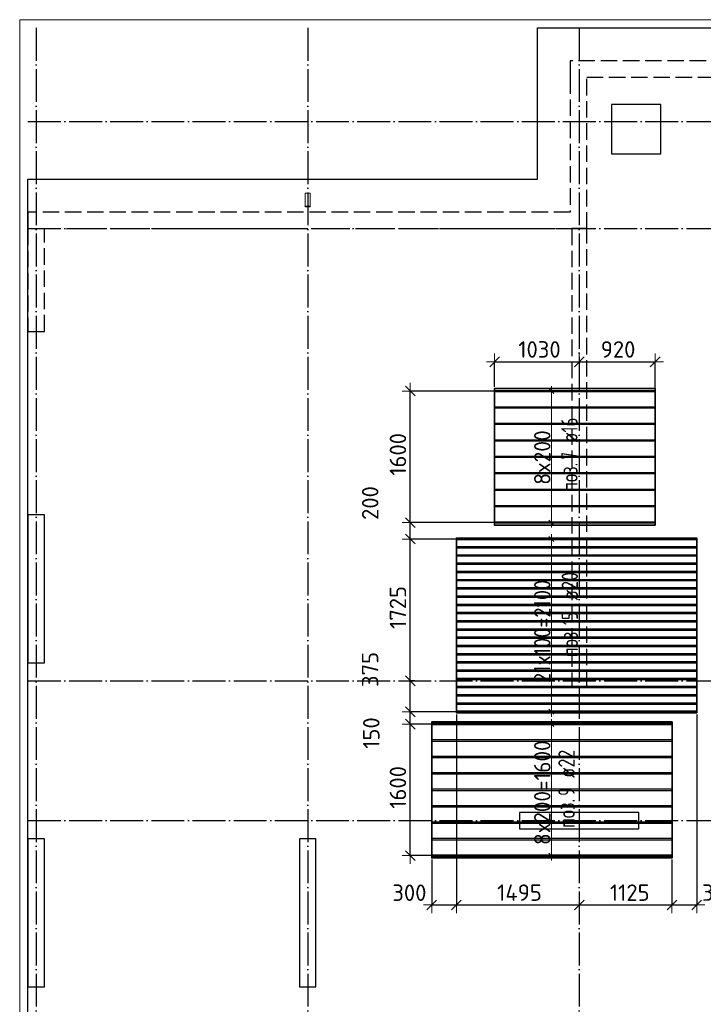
# Model space of a CAD drawing. Header units: millimetres. Extents: x 13527 to 139154, y -122592 to 61893.
# Tile 55 of 130: x 75100 to 83406, y -25534 to -13560. Entities that reach past the tile are written whole.
import ezdxf

# ---------------------------------------------------------------- set-up
doc = ezdxf.new("R2010")
doc.units = ezdxf.units.MM
doc.header["$PDMODE"] = 65
for name, pattern in [('______11', [500, 400, -50, 0, -50]), ('______2', [270, 200, -70]), ('______5', [1100, 800, -100, 100, -100])]:
    doc.linetypes.add(name, pattern=pattern)
for name, color, linetype, lineweight in [('Standard', 7, 'Continuous', 25), ('Колонна (1)', 7, 'Continuous', 35), ('Колонна (2)', 7, 'Continuous', 35), ('Размерная линия_ общее_1', 7, 'Continuous', 13), ('Стальная конструкция_ общее', 7, 'Continuous', 25), ('Стена_ общее', 7, 'Continuous', 35), ('Фундамент_ общее', 7, 'Continuous', 35)]:
    doc.layers.add(name, color=color, linetype=linetype, lineweight=lineweight)
doc.layers.add('Арм.стержн. Доп. Арм. ниж.зоны Х', color=7, linetype='Continuous', lineweight=35, true_color=0xff1cff)
doc.layers.add('Осевая линия_ общее', color=7, linetype='______5', lineweight=13, true_color=0xa0a0a0)
doc.styles.add('ISOCPEUR', font='isocpeur.ttf')
doc.dimstyles.new('DIMSTYLE_6', dxfattribs={"dimtxt": 200, "dimasz": 200, "dimexe": 0, "dimexo": 0, "dimgap": 100, "dimtad": 2, "dimdec": 0, "dimrnd": 5, "dimzin": 12, "dimdsep": 46, "dimtxsty": 'ISOCPEUR', "dimblk1": 'ALL_ML_STRICH', "dimblk2": 'ALL_ML_STRICH', "dimsah": 1, "dimcen": 0, "dimclrd": 7, "dimclre": 256, "dimclrt": 7, "dimadec": 0, "dimazin": 0, "dimtfac": 1, "dimtdec": 0, "dimtix": 1, "dimtmove": 2, "dimatfit": 3, "dimfxl": 0, "dimtzin": 0, "dimlwd": 0, "dimlwe": -3, "dimarcsym": 0})
doc.dimstyles.new('DIMSTYLE_7', dxfattribs={"dimtxt": 200, "dimasz": 200, "dimexe": 0, "dimexo": 0, "dimgap": 100, "dimtad": 2, "dimdec": 0, "dimrnd": 5, "dimzin": 12, "dimdsep": 46, "dimtxsty": 'ISOCPEUR', "dimblk1": 'ALL_ML_STRICH', "dimblk2": 'ALL_ML_STRICH', "dimsah": 1, "dimcen": 0, "dimclrd": 7, "dimclre": 256, "dimclrt": 7, "dimadec": 0, "dimazin": 0, "dimtfac": 1, "dimtdec": 0, "dimtix": 1, "dimtmove": 2, "dimatfit": 3, "dimfxl": 0, "dimtvp": 1.2, "dimtzin": 0, "dimlwd": 0, "dimlwe": -3, "dimarcsym": 0})
doc.dimstyles.new('DIMSTYLE_8', dxfattribs={"dimtxt": 200, "dimasz": 200, "dimexe": 0, "dimexo": 0, "dimgap": 100, "dimtad": 2, "dimdec": 0, "dimrnd": 5, "dimzin": 12, "dimdsep": 46, "dimtxsty": 'ISOCPEUR', "dimblk1": 'ALL_ML_STRICH', "dimblk2": 'ALL_ML_STRICH', "dimsah": 1, "dimcen": 0, "dimclrd": 7, "dimclre": 256, "dimclrt": 7, "dimadec": 0, "dimazin": 0, "dimtfac": 1, "dimtdec": 0, "dimtix": 1, "dimtmove": 2, "dimatfit": 3, "dimfxl": 0, "dimtvp": 1.2, "dimtzin": 0, "dimlwd": 0, "dimlwe": -3, "dimarcsym": 0})
doc.dimstyles.new('DIMSTYLE_9', dxfattribs={"dimtxt": 200, "dimasz": 200, "dimexe": 0, "dimexo": 0, "dimgap": 100, "dimtad": 2, "dimdec": 0, "dimrnd": 5, "dimzin": 12, "dimdsep": 46, "dimtxsty": 'ISOCPEUR', "dimblk1": 'ALL_ML_STRICH', "dimblk2": 'ALL_ML_STRICH', "dimsah": 1, "dimcen": 0, "dimclrd": 7, "dimclre": 256, "dimclrt": 7, "dimadec": 0, "dimazin": 0, "dimtfac": 1, "dimtdec": 0, "dimtix": 1, "dimtmove": 2, "dimatfit": 3, "dimfxl": 0, "dimtzin": 0, "dimlwd": 0, "dimlwe": -3, "dimarcsym": 0})

# ---------------------------------------------------------------- blocks, each defined once
blk = doc.blocks.new('СЛОЖНЫЙ_ОБЪЕКТ_2')
at = {"layer": 'Колонна (1)', "color": 9, "lineweight": -3, "true_color": 0xc7c7c7, "transparency": 33554687}
for p, q in [((75200, -19580), (75200, -21380)), ((75400, -19580), (75200, -19580)), ((75400, -21380), (75400, -19580)), ((75200, -21380), (75400, -21380)), ((75200, -23520), (75200, -25320)), ((75400, -23520), (75200, -23520)), ((75400, -25320), (75400, -23520)), ((78500, -23520), (78500, -25320)), ((78700, -23520), (78500, -23520)), ((78700, -25320), (78700, -23520)), ((75200, -25320), (75400, -25320)), ((78500, -25320), (78700, -25320))]:
    blk.add_line(p, q, dxfattribs=at)
at = {"layer": 'Колонна (2)', "color": 9, "lineweight": -3, "true_color": 0xc7c7c7, "transparency": 33554687}
for p, q in [((81175, -23200), (81175, -23400)), ((82625, -23200), (81175, -23200)), ((82625, -23400), (82625, -23200)), ((81175, -23400), (82625, -23400))]:
    blk.add_line(p, q, dxfattribs=at)
at = {"layer": 'Стена_ общее', "color": 9, "linetype": '______2', "lineweight": -3, "true_color": 0xc7c7c7, "transparency": 33554687}
for p, q in [((81790, -14060), (81790, -14260)), ((89650, -14060), (81790, -14060)), ((81790, -14260), (81790, -15900)), ((81990, -16100), (81990, -14260)), ((81990, -14260), (89650, -14260)), ((75200, -15900), (75200, -16100)), ((81790, -15900), (75200, -15900)), ((75200, -16100), (75200, -17350)), ((75400, -16100), (81790, -16100)), ((75400, -17350), (75400, -16100)), ((81790, -16100), (81810, -16100)), ((81810, -16100), (81810, -21680)), ((81990, -16100), (81810, -16100)), ((81990, -21680), (81990, -16100)), ((75200, -17350), (75400, -17350)), ((81810, -21680), (81990, -21680))]:
    blk.add_line(p, q, dxfattribs=at)
blk = doc.blocks.new('ALL_ML_STRICH')
at = {"color": 0, "linetype": 'ByBlock', "lineweight": -2}
for p, q in [((-1, 0), (0.5, 0)), ((-0.3, -0.3), (0.3, 0.3)), ((0, -0.5), (0, 0.5))]:
    blk.add_line(p, q, dxfattribs=at)
blk = doc.blocks.new('*D71')
at = {"layer": 'DEFPOINTS', "color": 7, "linetype": 'Continuous', "lineweight": 13, "transparency": 33554687}
for p in [(80153, -22126), (79846, -23726), (80183, -23726)]:
    blk.add_point(p, dxfattribs=at)
at = {"layer": 'Размерная линия_ общее_1', "color": 253, "linetype": 'Continuous', "lineweight": -2, "true_color": 0xa0a0a0, "transparency": 33554687}
for p, q in [((80133, -22126), (79846, -22126)), ((80163, -23726), (79846, -23726))]:
    blk.add_line(p, q, dxfattribs=at)
at = {"layer": 'Размерная линия_ общее_1', "color": 7, "linetype": 'Continuous', "lineweight": -2, "transparency": 33554687}
blk.add_line((79846, -23726), (79846, -22126), dxfattribs=at)
at = {"layer": 'Размерная линия_ общее_1', "color": 7, "linetype": 'Continuous', "lineweight": 13, "transparency": 33554687, "xscale": 200, "yscale": 200, "zscale": 200}
for p, rotation in [((79846, -22126), 90), ((79846, -23726), 270)]:
    blk.add_blockref('ALL_ML_STRICH', p, dxfattribs=dict(at, rotation=rotation))
at = {"layer": 'Размерная линия_ общее_1', "color": 7, "linetype": 'Continuous', "lineweight": 13, "transparency": 33554687, "insert": (79696, -22896), "char_height": 200, "width": 800, "attachment_point": 5, "rotation": 90, "style": 'ISOCPEUR'}
blk.add_mtext('\\A1;{1600}', dxfattribs=at)
blk = doc.blocks.new('*D72')
at = {"layer": 'DEFPOINTS', "color": 7, "linetype": 'Continuous', "lineweight": 13, "transparency": 33554687}
for p in [(80450, -21976), (79846, -22126), (80153, -22126)]:
    blk.add_point(p, dxfattribs=at)
at = {"layer": 'Размерная линия_ общее_1', "color": 253, "linetype": 'Continuous', "lineweight": -2, "true_color": 0xa0a0a0, "transparency": 33554687}
for p, q in [((80430, -21976), (79846, -21976)), ((80133, -22126), (79846, -22126))]:
    blk.add_line(p, q, dxfattribs=at)
at = {"layer": 'Размерная линия_ общее_1', "color": 7, "linetype": 'Continuous', "lineweight": -2, "transparency": 33554687}
blk.add_line((79846, -22126), (79846, -21976), dxfattribs=at)
at = {"layer": 'Размерная линия_ общее_1', "color": 7, "linetype": 'Continuous', "lineweight": 13, "transparency": 33554687, "xscale": 200, "yscale": 200, "zscale": 200}
for p, rotation in [((79846, -21976), 90), ((79846, -22126), 270)]:
    blk.add_blockref('ALL_ML_STRICH', p, dxfattribs=dict(at, rotation=rotation))
at = {"layer": 'Размерная линия_ общее_1', "color": 7, "linetype": 'Continuous', "lineweight": 13, "transparency": 33554687, "insert": (79372, -22235), "char_height": 200, "width": 600, "attachment_point": 5, "rotation": 90, "style": 'ISOCPEUR'}
blk.add_mtext('\\A1;{150}', dxfattribs=at)
blk = doc.blocks.new('*D73')
at = {"layer": 'DEFPOINTS', "color": 7, "linetype": 'Continuous', "lineweight": 13, "transparency": 33554687}
for p in [(79920, -21600), (79846, -21976), (80450, -21976)]:
    blk.add_point(p, dxfattribs=at)
at = {"layer": 'Размерная линия_ общее_1', "color": 253, "linetype": 'Continuous', "lineweight": -2, "true_color": 0xa0a0a0, "transparency": 33554687}
for p, q in [((79900, -21600), (79846, -21600)), ((80430, -21976), (79846, -21976))]:
    blk.add_line(p, q, dxfattribs=at)
at = {"layer": 'Размерная линия_ общее_1', "color": 7, "linetype": 'Continuous', "lineweight": -2, "transparency": 33554687}
blk.add_line((79846, -21976), (79846, -21600), dxfattribs=at)
at = {"layer": 'Размерная линия_ общее_1', "color": 7, "linetype": 'Continuous', "lineweight": 13, "transparency": 33554687, "xscale": 200, "yscale": 200, "zscale": 200}
for p, rotation in [((79846, -21600), 90), ((79846, -21976), 270)]:
    blk.add_blockref('ALL_ML_STRICH', p, dxfattribs=dict(at, rotation=rotation))
at = {"layer": 'Размерная линия_ общее_1', "color": 7, "linetype": 'Continuous', "lineweight": 13, "transparency": 33554687, "insert": (79358, -21462), "char_height": 200, "width": 600, "attachment_point": 5, "rotation": 90, "style": 'ISOCPEUR'}
blk.add_mtext('\\A1;{375}', dxfattribs=at)
blk = doc.blocks.new('*D74')
at = {"layer": 'DEFPOINTS', "color": 7, "linetype": 'Continuous', "lineweight": 13, "transparency": 33554687}
for p in [(80436, -19876), (79846, -21600), (79920, -21600)]:
    blk.add_point(p, dxfattribs=at)
at = {"layer": 'Размерная линия_ общее_1', "color": 253, "linetype": 'Continuous', "lineweight": -2, "true_color": 0xa0a0a0, "transparency": 33554687}
for p, q in [((80416, -19876), (79846, -19876)), ((79900, -21600), (79846, -21600))]:
    blk.add_line(p, q, dxfattribs=at)
at = {"layer": 'Размерная линия_ общее_1', "color": 7, "linetype": 'Continuous', "lineweight": -2, "transparency": 33554687}
blk.add_line((79846, -21600), (79846, -19876), dxfattribs=at)
at = {"layer": 'Размерная линия_ общее_1', "color": 7, "linetype": 'Continuous', "lineweight": 13, "transparency": 33554687, "xscale": 200, "yscale": 200, "zscale": 200}
for p, rotation in [((79846, -19876), 90), ((79846, -21600), 270)]:
    blk.add_blockref('ALL_ML_STRICH', p, dxfattribs=dict(at, rotation=rotation))
at = {"layer": 'Размерная линия_ общее_1', "color": 7, "linetype": 'Continuous', "lineweight": 13, "transparency": 33554687, "insert": (79696, -20708), "char_height": 200, "width": 800, "attachment_point": 5, "rotation": 90, "style": 'ISOCPEUR'}
blk.add_mtext('\\A1;{1725}', dxfattribs=at)
blk = doc.blocks.new('*D75')
at = {"layer": 'DEFPOINTS', "color": 7, "linetype": 'Continuous', "lineweight": 13, "transparency": 33554687}
for p in [(80929, -19676), (79846, -19876), (80436, -19876)]:
    blk.add_point(p, dxfattribs=at)
at = {"layer": 'Размерная линия_ общее_1', "color": 253, "linetype": 'Continuous', "lineweight": -2, "true_color": 0xa0a0a0, "transparency": 33554687}
for p, q in [((80909, -19676), (79846, -19676)), ((80416, -19876), (79846, -19876))]:
    blk.add_line(p, q, dxfattribs=at)
at = {"layer": 'Размерная линия_ общее_1', "color": 7, "linetype": 'Continuous', "lineweight": -2, "transparency": 33554687}
blk.add_line((79846, -19876), (79846, -19676), dxfattribs=at)
at = {"layer": 'Размерная линия_ общее_1', "color": 7, "linetype": 'Continuous', "lineweight": 13, "transparency": 33554687, "xscale": 200, "yscale": 200, "zscale": 200}
for p, rotation in [((79846, -19676), 90), ((79846, -19876), 270)]:
    blk.add_blockref('ALL_ML_STRICH', p, dxfattribs=dict(at, rotation=rotation))
at = {"layer": 'Размерная линия_ общее_1', "color": 7, "linetype": 'Continuous', "lineweight": 13, "transparency": 33554687, "insert": (79359, -19438), "char_height": 200, "width": 600, "attachment_point": 5, "rotation": 90, "style": 'ISOCPEUR'}
blk.add_mtext('\\A1;{200}', dxfattribs=at)
blk = doc.blocks.new('*D76')
at = {"layer": 'DEFPOINTS', "color": 7, "linetype": 'Continuous', "lineweight": 13, "transparency": 33554687}
for p in [(80921, -18076), (79846, -19676), (80929, -19676)]:
    blk.add_point(p, dxfattribs=at)
at = {"layer": 'Размерная линия_ общее_1', "color": 253, "linetype": 'Continuous', "lineweight": -2, "true_color": 0xa0a0a0, "transparency": 33554687}
for p, q in [((80901, -18076), (79846, -18076)), ((80909, -19676), (79846, -19676))]:
    blk.add_line(p, q, dxfattribs=at)
at = {"layer": 'Размерная линия_ общее_1', "color": 7, "linetype": 'Continuous', "lineweight": -2, "transparency": 33554687}
blk.add_line((79846, -19676), (79846, -18076), dxfattribs=at)
at = {"layer": 'Размерная линия_ общее_1', "color": 7, "linetype": 'Continuous', "lineweight": 13, "transparency": 33554687, "xscale": 200, "yscale": 200, "zscale": 200}
for p, rotation in [((79846, -18076), 90), ((79846, -19676), 270)]:
    blk.add_blockref('ALL_ML_STRICH', p, dxfattribs=dict(at, rotation=rotation))
at = {"layer": 'Размерная линия_ общее_1', "color": 7, "linetype": 'Continuous', "lineweight": 13, "transparency": 33554687, "insert": (79696, -18846), "char_height": 200, "width": 800, "attachment_point": 5, "rotation": 90, "style": 'ISOCPEUR'}
blk.add_mtext('\\A1;{1600}', dxfattribs=at)
blk = doc.blocks.new('*D85')
at = {"layer": 'DEFPOINTS', "color": 7, "linetype": 'Continuous', "lineweight": 13, "transparency": 33554687}
for p in [(80406, -21988), (80106, -23753), (80106, -24326)]:
    blk.add_point(p, dxfattribs=at)
at = {"layer": 'Размерная линия_ общее_1', "color": 253, "linetype": 'Continuous', "lineweight": -2, "true_color": 0xa0a0a0, "transparency": 33554687}
for p, q in [((80406, -22008), (80406, -24326)), ((80106, -23773), (80106, -24326))]:
    blk.add_line(p, q, dxfattribs=at)
at = {"layer": 'Размерная линия_ общее_1', "color": 7, "linetype": 'Continuous', "lineweight": -2, "transparency": 33554687}
blk.add_line((80106, -24326), (80406, -24326), dxfattribs=at)
at = {"layer": 'Размерная линия_ общее_1', "color": 7, "linetype": 'Continuous', "lineweight": 13, "transparency": 33554687, "xscale": 200, "yscale": 200, "zscale": 200, "rotation": 180}
blk.add_blockref('ALL_ML_STRICH', (80106, -24326), dxfattribs=at)
at = {"layer": 'Размерная линия_ общее_1', "color": 7, "linetype": 'Continuous', "lineweight": 13, "transparency": 33554687, "xscale": 200, "yscale": 200, "zscale": 200}
blk.add_blockref('ALL_ML_STRICH', (80406, -24326), dxfattribs=at)
at = {"layer": 'Размерная линия_ общее_1', "color": 7, "linetype": 'Continuous', "lineweight": 13, "transparency": 33554687, "insert": (79835, -24177), "char_height": 200, "width": 600, "attachment_point": 5, "style": 'ISOCPEUR'}
blk.add_mtext('\\A1;{300}', dxfattribs=at)
blk = doc.blocks.new('*D86')
at = {"layer": 'DEFPOINTS', "color": 7, "linetype": 'Continuous', "lineweight": 13, "transparency": 33554687}
for p in [(80406, -21988), (81900, -24302), (80406, -24326)]:
    blk.add_point(p, dxfattribs=at)
at = {"layer": 'Размерная линия_ общее_1', "color": 253, "linetype": 'Continuous', "lineweight": -2, "true_color": 0xa0a0a0, "transparency": 33554687}
for p, q in [((80406, -22008), (80406, -24326)), ((81900, -24322), (81900, -24326))]:
    blk.add_line(p, q, dxfattribs=at)
at = {"layer": 'Размерная линия_ общее_1', "color": 7, "linetype": 'Continuous', "lineweight": -2, "transparency": 33554687}
blk.add_line((80406, -24326), (81900, -24326), dxfattribs=at)
at = {"layer": 'Размерная линия_ общее_1', "color": 7, "linetype": 'Continuous', "lineweight": 13, "transparency": 33554687, "xscale": 200, "yscale": 200, "zscale": 200, "rotation": 180}
blk.add_blockref('ALL_ML_STRICH', (80406, -24326), dxfattribs=at)
at = {"layer": 'Размерная линия_ общее_1', "color": 7, "linetype": 'Continuous', "lineweight": 13, "transparency": 33554687, "xscale": 200, "yscale": 200, "zscale": 200}
blk.add_blockref('ALL_ML_STRICH', (81900, -24326), dxfattribs=at)
at = {"layer": 'Размерная линия_ общее_1', "color": 7, "linetype": 'Continuous', "lineweight": 13, "transparency": 33554687, "insert": (81173, -24176), "char_height": 200, "width": 800, "attachment_point": 5, "style": 'ISOCPEUR'}
blk.add_mtext('\\A1;{1495}', dxfattribs=at)
blk = doc.blocks.new('*D87')
at = {"layer": 'DEFPOINTS', "color": 7, "linetype": 'Continuous', "lineweight": 13, "transparency": 33554687}
for p in [(83026, -23753), (81900, -24302), (81900, -24326)]:
    blk.add_point(p, dxfattribs=at)
at = {"layer": 'Размерная линия_ общее_1', "color": 253, "linetype": 'Continuous', "lineweight": -2, "true_color": 0xa0a0a0, "transparency": 33554687}
for p, q in [((83026, -23773), (83026, -24326)), ((81900, -24322), (81900, -24326))]:
    blk.add_line(p, q, dxfattribs=at)
at = {"layer": 'Размерная линия_ общее_1', "color": 7, "linetype": 'Continuous', "lineweight": -2, "transparency": 33554687}
blk.add_line((81900, -24326), (83026, -24326), dxfattribs=at)
at = {"layer": 'Размерная линия_ общее_1', "color": 7, "linetype": 'Continuous', "lineweight": 13, "transparency": 33554687, "xscale": 200, "yscale": 200, "zscale": 200, "rotation": 180}
blk.add_blockref('ALL_ML_STRICH', (81900, -24326), dxfattribs=at)
at = {"layer": 'Размерная линия_ общее_1', "color": 7, "linetype": 'Continuous', "lineweight": 13, "transparency": 33554687, "xscale": 200, "yscale": 200, "zscale": 200}
blk.add_blockref('ALL_ML_STRICH', (83026, -24326), dxfattribs=at)
at = {"layer": 'Размерная линия_ общее_1', "color": 7, "linetype": 'Continuous', "lineweight": 13, "transparency": 33554687, "insert": (82513, -24176), "char_height": 200, "width": 800, "attachment_point": 5, "style": 'ISOCPEUR'}
blk.add_mtext('\\A1;{1125}', dxfattribs=at)
blk = doc.blocks.new('*D88')
at = {"layer": 'DEFPOINTS', "color": 7, "linetype": 'Continuous', "lineweight": 13, "transparency": 33554687}
for p in [(83326, -21988), (83026, -23753), (83026, -24326)]:
    blk.add_point(p, dxfattribs=at)
at = {"layer": 'Размерная линия_ общее_1', "color": 253, "linetype": 'Continuous', "lineweight": -2, "true_color": 0xa0a0a0, "transparency": 33554687}
for p, q in [((83326, -22008), (83326, -24326)), ((83026, -23773), (83026, -24326))]:
    blk.add_line(p, q, dxfattribs=at)
at = {"layer": 'Размерная линия_ общее_1', "color": 7, "linetype": 'Continuous', "lineweight": -2, "transparency": 33554687}
blk.add_line((83026, -24326), (83326, -24326), dxfattribs=at)
at = {"layer": 'Размерная линия_ общее_1', "color": 7, "linetype": 'Continuous', "lineweight": 13, "transparency": 33554687, "xscale": 200, "yscale": 200, "zscale": 200, "rotation": 180}
blk.add_blockref('ALL_ML_STRICH', (83026, -24326), dxfattribs=at)
at = {"layer": 'Размерная линия_ общее_1', "color": 7, "linetype": 'Continuous', "lineweight": 13, "transparency": 33554687, "xscale": 200, "yscale": 200, "zscale": 200}
blk.add_blockref('ALL_ML_STRICH', (83326, -24326), dxfattribs=at)
at = {"layer": 'Размерная линия_ общее_1', "color": 7, "linetype": 'Continuous', "lineweight": 13, "transparency": 33554687, "insert": (83598, -24175), "char_height": 200, "width": 600, "attachment_point": 5, "style": 'ISOCPEUR'}
blk.add_mtext('\\A1;{300}', dxfattribs=at)
blk = doc.blocks.new('*D89')
at = {"layer": 'DEFPOINTS', "color": 7, "linetype": 'Continuous', "lineweight": 13, "transparency": 33554687}
for p in [(80871, -17720), (81900, -17747), (80871, -18044)]:
    blk.add_point(p, dxfattribs=at)
at = {"layer": 'Размерная линия_ общее_1', "color": 253, "linetype": 'Continuous', "lineweight": -2, "true_color": 0xa0a0a0, "transparency": 33554687}
for p, q in [((80871, -18024), (80871, -17720)), ((81900, -17727), (81900, -17720))]:
    blk.add_line(p, q, dxfattribs=at)
at = {"layer": 'Размерная линия_ общее_1', "color": 7, "linetype": 'Continuous', "lineweight": -2, "transparency": 33554687}
blk.add_line((80871, -17720), (81900, -17720), dxfattribs=at)
at = {"layer": 'Размерная линия_ общее_1', "color": 7, "linetype": 'Continuous', "lineweight": 13, "transparency": 33554687, "xscale": 200, "yscale": 200, "zscale": 200, "rotation": 180}
blk.add_blockref('ALL_ML_STRICH', (80871, -17720), dxfattribs=at)
at = {"layer": 'Размерная линия_ общее_1', "color": 7, "linetype": 'Continuous', "lineweight": 13, "transparency": 33554687, "xscale": 200, "yscale": 200, "zscale": 200}
blk.add_blockref('ALL_ML_STRICH', (81900, -17720), dxfattribs=at)
at = {"layer": 'Размерная линия_ общее_1', "color": 7, "linetype": 'Continuous', "lineweight": 13, "transparency": 33554687, "insert": (81416, -17570), "char_height": 200, "width": 800, "attachment_point": 5, "style": 'ISOCPEUR'}
blk.add_mtext('\\A1;{1030}', dxfattribs=at)
blk = doc.blocks.new('*D90')
at = {"layer": 'DEFPOINTS', "color": 7, "linetype": 'Continuous', "lineweight": 13, "transparency": 33554687}
for p in [(81900, -17720), (81900, -17747), (82821, -18068)]:
    blk.add_point(p, dxfattribs=at)
at = {"layer": 'Размерная линия_ общее_1', "color": 253, "linetype": 'Continuous', "lineweight": -2, "true_color": 0xa0a0a0, "transparency": 33554687}
for p, q in [((81900, -17727), (81900, -17720)), ((82821, -18048), (82821, -17720))]:
    blk.add_line(p, q, dxfattribs=at)
at = {"layer": 'Размерная линия_ общее_1', "color": 7, "linetype": 'Continuous', "lineweight": -2, "transparency": 33554687}
blk.add_line((81900, -17720), (82821, -17720), dxfattribs=at)
at = {"layer": 'Размерная линия_ общее_1', "color": 7, "linetype": 'Continuous', "lineweight": 13, "transparency": 33554687, "xscale": 200, "yscale": 200, "zscale": 200, "rotation": 180}
blk.add_blockref('ALL_ML_STRICH', (81900, -17720), dxfattribs=at)
at = {"layer": 'Размерная линия_ общее_1', "color": 7, "linetype": 'Continuous', "lineweight": 13, "transparency": 33554687, "xscale": 200, "yscale": 200, "zscale": 200}
blk.add_blockref('ALL_ML_STRICH', (82821, -17720), dxfattribs=at)
at = {"layer": 'Размерная линия_ общее_1', "color": 7, "linetype": 'Continuous', "lineweight": 13, "transparency": 33554687, "insert": (82371, -17570), "char_height": 200, "width": 600, "attachment_point": 5, "style": 'ISOCPEUR'}
blk.add_mtext('\\A1;{920}', dxfattribs=at)

msp = doc.modelspace()

# ---------------------------------------------------------------- linework, layer by layer
at = {"layer": 'Standard', "color": 7, "linetype": 'Continuous', "lineweight": 13, "transparency": 33554687}
msp.add_lwpolyline([(75100, -30750), (117980, -30750), (117980, -13560), (75100, -13560), (75100, -30750)], dxfattribs=at)
at = {"layer": 'Арм.стержн. Доп. Арм. ниж.зоны Х', "color": 253, "linetype": 'Continuous', "lineweight": -3, "true_color": 0xa0a0a0, "transparency": 33554687}
for p, q in [((81560.1, -18076.1), (81460.1, -18076.1)), ((81560.1, -18076.1), (81660.1, -18076.1)), ((81560.1, -19676.1), (81460.1, -19676.1)), ((81560.1, -19676.1), (81660.1, -19676.1)), ((81560.1, -19876.1), (81460.1, -19876.1)), ((81560.1, -19876.1), (81660.1, -19876.1)), ((81560.1, -21976.1), (81460.1, -21976.1)), ((81560.1, -21976.1), (81660.1, -21976.1)), ((81560.1, -22126.1), (81460.1, -22126.1)), ((81560.1, -22126.1), (81660.1, -22126.1)), ((81560.1, -23726.1), (81460.1, -23726.1)), ((81560.1, -23726.1), (81660.1, -23726.1))]:
    msp.add_line(p, q, dxfattribs=at)
at = {"layer": 'Арм.стержн. Доп. Арм. ниж.зоны Х', "color": 7, "linetype": 'Continuous', "lineweight": 25, "transparency": 33554687}
for p, q in [((81590.1, -18106.1), (81530.1, -18046.1)), ((81590.1, -19706.1), (81530.1, -19646.1)), ((81590.1, -19906.1), (81530.1, -19846.1)), ((81590.1, -22006.1), (81530.1, -21946.1)), ((81590.1, -22156.1), (81530.1, -22096.1)), ((81590.1, -23756.1), (81530.1, -23696.1))]:
    msp.add_line(p, q, dxfattribs=at)
at = {"layer": 'Арм.стержн. Доп. Арм. ниж.зоны Х', "color": 7, "linetype": 'Continuous', "lineweight": 13, "transparency": 33554687}
for p, q in [((81560.1, -18076.1), (81560.1, -18016.1)), ((81560.1, -19676.1), (81560.1, -19736.1)), ((81560.1, -19876.1), (81560.1, -19816.1)), ((81560.1, -21976.1), (81560.1, -22036.1)), ((81560.1, -22126.1), (81560.1, -22066.1)), ((81560.1, -23726.1), (81560.1, -23786.1))]:
    msp.add_line(p, q, dxfattribs=at)
at = {"layer": 'Арм.стержн. Доп. Арм. ниж.зоны Х', "color": 52, "linetype": 'Continuous', "lineweight": 35, "transparency": 33554687}
for points in [[(82821.4, -18044.1), (80871.4, -18044.1), (80871.4, -19708.1), (82821.4, -19708.1), (82821.4, -18044.1)], [(83326.4, -21988.1), (80406.4, -21988.1), (80406.4, -19864.1), (83326.4, -19864.1), (83326.4, -21988.1)], [(83026.4, -22099.1), (80106.4, -22099.1), (80106.4, -23753.1), (83026.4, -23753.1), (83026.4, -22099.1)]]:
    msp.add_lwpolyline(points, dxfattribs=at)
at = {"layer": 'Арм.стержн. Доп. Арм. ниж.зоны Х', "color": 7, "linetype": 'Continuous', "lineweight": 25, "transparency": 33554687}
for points in [[(80871.4, -18068.1), (82821.4, -18068.1), (82821.4, -18084.1), (80871.4, -18084.1), (80871.4, -18068.1)], [(80871.4, -18268.1), (82821.4, -18268.1), (82821.4, -18284.1), (80871.4, -18284.1), (80871.4, -18268.1)], [(80871.4, -18468.1), (82821.4, -18468.1), (82821.4, -18484.1), (80871.4, -18484.1), (80871.4, -18468.1)], [(80871.4, -18668.1), (82821.4, -18668.1), (82821.4, -18684.1), (80871.4, -18684.1), (80871.4, -18668.1)], [(80871.4, -18868.1), (82821.4, -18868.1), (82821.4, -18884.1), (80871.4, -18884.1), (80871.4, -18868.1)], [(80871.4, -19068.1), (82821.4, -19068.1), (82821.4, -19084.1), (80871.4, -19084.1), (80871.4, -19068.1)], [(80871.4, -19268.1), (82821.4, -19268.1), (82821.4, -19284.1), (80871.4, -19284.1), (80871.4, -19268.1)], [(80871.4, -19468.1), (82821.4, -19468.1), (82821.4, -19484.1), (80871.4, -19484.1), (80871.4, -19468.1)], [(80871.4, -19668.1), (82821.4, -19668.1), (82821.4, -19684.1), (80871.4, -19684.1), (80871.4, -19668.1)], [(80406.4, -19866.1), (83326.4, -19866.1), (83326.4, -19886.1), (80406.4, -19886.1), (80406.4, -19866.1)], [(80406.4, -19966.1), (83326.4, -19966.1), (83326.4, -19986.1), (80406.4, -19986.1), (80406.4, -19966.1)], [(80406.4, -20066.1), (83326.4, -20066.1), (83326.4, -20086.1), (80406.4, -20086.1), (80406.4, -20066.1)], [(80406.4, -20166.1), (83326.4, -20166.1), (83326.4, -20186.1), (80406.4, -20186.1), (80406.4, -20166.1)], [(80406.4, -20266.1), (83326.4, -20266.1), (83326.4, -20286.1), (80406.4, -20286.1), (80406.4, -20266.1)], [(80406.4, -20366.1), (83326.4, -20366.1), (83326.4, -20386.1), (80406.4, -20386.1), (80406.4, -20366.1)], [(80406.4, -20466.1), (83326.4, -20466.1), (83326.4, -20486.1), (80406.4, -20486.1), (80406.4, -20466.1)], [(80406.4, -20566.1), (83326.4, -20566.1), (83326.4, -20586.1), (80406.4, -20586.1), (80406.4, -20566.1)], [(80406.4, -20666.1), (83326.4, -20666.1), (83326.4, -20686.1), (80406.4, -20686.1), (80406.4, -20666.1)], [(80406.4, -20766.1), (83326.4, -20766.1), (83326.4, -20786.1), (80406.4, -20786.1), (80406.4, -20766.1)], [(80406.4, -20866.1), (83326.4, -20866.1), (83326.4, -20886.1), (80406.4, -20886.1), (80406.4, -20866.1)], [(80406.4, -20966.1), (83326.4, -20966.1), (83326.4, -20986.1), (80406.4, -20986.1), (80406.4, -20966.1)], [(80406.4, -21066.1), (83326.4, -21066.1), (83326.4, -21086.1), (80406.4, -21086.1), (80406.4, -21066.1)], [(80406.4, -21166.1), (83326.4, -21166.1), (83326.4, -21186.1), (80406.4, -21186.1), (80406.4, -21166.1)], [(80406.4, -21266.1), (83326.4, -21266.1), (83326.4, -21286.1), (80406.4, -21286.1), (80406.4, -21266.1)], [(80406.4, -21366.1), (83326.4, -21366.1), (83326.4, -21386.1), (80406.4, -21386.1), (80406.4, -21366.1)], [(80406.4, -21466.1), (83326.4, -21466.1), (83326.4, -21486.1), (80406.4, -21486.1), (80406.4, -21466.1)], [(80406.4, -21566.1), (83326.4, -21566.1), (83326.4, -21586.1), (80406.4, -21586.1), (80406.4, -21566.1)], [(80406.4, -21666.1), (83326.4, -21666.1), (83326.4, -21686.1), (80406.4, -21686.1), (80406.4, -21666.1)], [(80406.4, -21766.1), (83326.4, -21766.1), (83326.4, -21786.1), (80406.4, -21786.1), (80406.4, -21766.1)], [(80406.4, -21866.1), (83326.4, -21866.1), (83326.4, -21886.1), (80406.4, -21886.1), (80406.4, -21866.1)], [(80406.4, -21966.1), (83326.4, -21966.1), (83326.4, -21986.1), (80406.4, -21986.1), (80406.4, -21966.1)], [(80106.4, -22115.1), (83026.4, -22115.1), (83026.4, -22137.1), (80106.4, -22137.1), (80106.4, -22115.1)], [(80106.4, -22315.1), (83026.4, -22315.1), (83026.4, -22337.1), (80106.4, -22337.1), (80106.4, -22315.1)], [(80106.4, -22515.1), (83026.4, -22515.1), (83026.4, -22537.1), (80106.4, -22537.1), (80106.4, -22515.1)], [(80106.4, -22715.1), (83026.4, -22715.1), (83026.4, -22737.1), (80106.4, -22737.1), (80106.4, -22715.1)], [(80106.4, -22915.1), (83026.4, -22915.1), (83026.4, -22937.1), (80106.4, -22937.1), (80106.4, -22915.1)], [(80106.4, -23115.1), (83026.4, -23115.1), (83026.4, -23137.1), (80106.4, -23137.1), (80106.4, -23115.1)], [(80106.4, -23315.1), (83026.4, -23315.1), (83026.4, -23337.1), (80106.4, -23337.1), (80106.4, -23315.1)], [(80106.4, -23515.1), (83026.4, -23515.1), (83026.4, -23537.1), (80106.4, -23537.1), (80106.4, -23515.1)], [(80106.4, -23715.1), (83026.4, -23715.1), (83026.4, -23737.1), (80106.4, -23737.1), (80106.4, -23715.1)]]:
    msp.add_lwpolyline(points, dxfattribs=at)
at = {"layer": 'Арм.стержн. Доп. Арм. ниж.зоны Х', "color": 7, "linetype": 'Continuous', "lineweight": 13, "transparency": 33554687}
for points in [[(81560.1, -19676.1), (81560.1, -19316.1), (81560.1, -19316.1), (81560.1, -19316.1), (81560.1, -19316.1), (81560.1, -18436.1), (81560.1, -18436.1), (81560.1, -18076.1)], [(81560.1, -21976.1), (81560.1, -21726.1), (81560.1, -21726.1), (81560.1, -21726.1), (81560.1, -21726.1), (81560.1, -20126.1), (81560.1, -20126.1), (81560.1, -19876.1)], [(81560.1, -23726.1), (81560.1, -23696.1), (81560.1, -23696.1), (81560.1, -23696.1), (81560.1, -23696.1), (81560.1, -22156.1), (81560.1, -22156.1), (81560.1, -22126.1)]]:
    msp.add_lwpolyline(points, dxfattribs=at)
at = {"layer": 'Осевая линия_ общее', "color": 253, "linetype": '______11', "lineweight": -3, "true_color": 0xa0a0a0, "transparency": 33554687}
for p, q in [((75300, -13660), (75300, -31877.9)), ((78600, -13660), (78600, -31877.9)), ((81900, -13660), (81900, -31877.9)), ((75200, -14800), (119325.4, -14800)), ((75200, -16100), (119325.4, -16100)), ((75200, -21600), (119325.4, -21600)), ((75200, -23300), (119325.4, -23300))]:
    msp.add_line(p, q, dxfattribs=at)
at = {"layer": 'Стальная конструкция_ общее', "color": 253, "linetype": '______2', "lineweight": 18, "true_color": 0xababab, "transparency": 33554687}
for p, q in [((78570, -15826.9), (78570, -15670)), ((78570, -15670), (78630, -15670)), ((78570, -15826.9), (78570, -15670)), ((78570, -15670), (78630, -15670)), ((78630, -15670), (78630, -15826.9)), ((78630, -15670), (78630, -15826.9))]:
    msp.add_line(p, q, dxfattribs=at)
at = {"layer": 'Стальная конструкция_ общее', "color": 7, "linetype": 'Continuous', "lineweight": 25, "transparency": 33554687}
for p, q in [((78570, -15830), (78570, -15826.9)), ((78570, -15826.9), (78630, -15826.9)), ((78570, -15830), (78570, -15826.9)), ((78570, -15826.9), (78630, -15826.9)), ((78570, -15830), (78630, -15830)), ((78570, -15830), (78630, -15830)), ((78630, -15826.9), (78630, -15830)), ((78630, -15826.9), (78630, -15830))]:
    msp.add_line(p, q, dxfattribs=at)
at = {"layer": 'Фундамент_ общее', "color": 7, "lineweight": 25, "transparency": 33554687}
for p, q in [((81390, -15500), (81390, -13660)), ((81390, -13660), (90250, -13660)), ((82290, -14590), (82290, -15190)), ((82890, -14590), (82290, -14590)), ((82890, -15190), (82890, -14590)), ((82290, -15190), (82890, -15190)), ((75200, -29400), (75200, -15500)), ((75200, -15500), (81390, -15500))]:
    msp.add_line(p, q, dxfattribs=at)
at = {"layer": 'Фундамент_ общее', "color": 7, "linetype": 'Continuous', "lineweight": 25, "transparency": 33554687}
for p, q in [((81390, -15500), (81390, -13660)), ((81390, -13660), (90250, -13660)), ((82290, -14590), (82290, -15190)), ((82890, -14590), (82290, -14590)), ((82890, -15190), (82890, -14590)), ((82290, -15190), (82890, -15190)), ((75200, -29400), (75200, -15500)), ((75200, -15500), (81390, -15500))]:
    msp.add_line(p, q, dxfattribs=at)

# ---------------------------------------------------------------- block references
at = {"layer": 'Стена_ общее', "color": 9, "linetype": '______2', "lineweight": -3, "true_color": 0xc7c7c7, "transparency": 33554687}
msp.add_blockref('СЛОЖНЫЙ_ОБЪЕКТ_2', (0, 0), dxfattribs=at)

# ---------------------------------------------------------------- texts
at = {"layer": 'Арм.стержн. Доп. Арм. ниж.зоны Х', "color": 7, "linetype": 'Continuous', "lineweight": 25, "transparency": 33554687, "char_height": 200, "attachment_point": 7, "rotation": 90, "style": 'ISOCPEUR'}
for s, insert, width in [('\\W0.74; ø16 ', (81880.1, -18793), 624.254), ('\\W0.65;7', (81880.1, -18909.6), 181.337), ('\\W0.77;поз.', (81880.1, -19301.3), 468.039), ('\\W0.79; ø20 ', (81884.3, -20720), 661.987), ('\\W0.62;15', (81884.3, -20920), 262.378), ('\\W0.77;поз.', (81884.3, -21311.7), 468.039), ('\\W0.79; ø22 ', (81845.2, -22881.1), 661.987), ('\\W0.65;9', (81845.2, -22997.7), 181.337), ('\\W0.77;поз.', (81845.2, -23389.4), 468.039)]:
    msp.add_mtext(s, dxfattribs=dict(at, insert=insert, width=width))
at = {"layer": 'Арм.стержн. Доп. Арм. ниж.зоны Х', "color": 7, "linetype": 'Continuous', "lineweight": 13, "transparency": 33554687, "char_height": 200, "attachment_point": 7, "rotation": 90, "style": 'ISOCPEUR'}
for s, insert, width in [('\\W0.95;8x200', (81550.1, -19216.1), 793.963), ('\\W0.90;21x100=2100', (81550.1, -21626.1), 1508.927), ('\\W0.94;8x200=1600', (81550.1, -23596.1), 1453.373)]:
    msp.add_mtext(s, dxfattribs=dict(at, insert=insert, width=width))

# ---------------------------------------------------------------- dimensions: what is measured, and where the dimension line sits
at = {"layer": 'Размерная линия_ общее_1', "color": 7, "linetype": 'Continuous', "lineweight": 13, "transparency": 33554687}
for base, p1, p2, dimstyle, picture, middle in [((81900, -17719.8), (80871.4, -18024.1), (81900, -17726.6), 'DIMSTYLE_9', '*D89', (81415.7, -17569.8)), ((82821.4, -17719.8), (81900, -17726.6), (82821.4, -18048.1), 'DIMSTYLE_9', '*D90', (82370.7, -17569.8)), ((80406.4, -24326.4), (80106.4, -23773.1), (80406.4, -22008.1), 'DIMSTYLE_8', '*D85', (79834.7, -24177.5)), ((81900, -24326.4), (80406.4, -22008.1), (81900, -24321.9), 'DIMSTYLE_9', '*D86', (81173.2, -24176.4)), ((83326.4, -24326.4), (83026.4, -23773.1), (83326.4, -22008.1), 'DIMSTYLE_8', '*D88', (83598, -24174.9)), ((83026.4, -24326.4), (81900, -24321.9), (83026.4, -23773.1), 'DIMSTYLE_9', '*D87', (82513.2, -24176.4))]:
    dim = msp.add_linear_dim(base=base, p1=p1, p2=p2, dimstyle=dimstyle, override={"dimpost": '<>', "dimclrd": 7, "dimclre": 253, "dimclrt": 7, "dimlwd": 0, "dimlwe": 65533}, dxfattribs=at)
    dim.commit()
    dim.dimension.update_dxf_attribs({"geometry": picture, "text_midpoint": middle, "dimtype": 160})
for base, p1, p2, dimstyle, picture, middle in [((79845.6, -18076.1), (80908.9, -19676.1), (80900.6, -18076.1), 'DIMSTYLE_9', '*D76', (79695.6, -18846.1)), ((79845.6, -19676.1), (80416.5, -19876.1), (80908.9, -19676.1), 'DIMSTYLE_8', '*D75', (79359.4, -19438.4)), ((79845.6, -19876.1), (79900.4, -21600), (80416.5, -19876.1), 'DIMSTYLE_9', '*D74', (79695.6, -20708.1)), ((79845.6, -21600), (80429.6, -21976.1), (79900.4, -21600), 'DIMSTYLE_8', '*D73', (79358.1, -21461.9)), ((79845.6, -21976.1), (80133.4, -22126.1), (80429.6, -21976.1), 'DIMSTYLE_7', '*D72', (79372.3, -22234.7)), ((79845.6, -22126.1), (80163.2, -23726.1), (80133.4, -22126.1), 'DIMSTYLE_6', '*D71', (79695.6, -22896.1))]:
    dim = msp.add_linear_dim(base=base, p1=p1, p2=p2, angle=90, dimstyle=dimstyle, override={"dimpost": '<>', "dimclrd": 7, "dimclre": 253, "dimclrt": 7, "dimlwd": 0, "dimlwe": 65533}, dxfattribs=at)
    dim.commit()
    dim.dimension.update_dxf_attribs({"geometry": picture, "text_midpoint": middle, "dimtype": 160})

doc.saveas('drawing.dxf')
